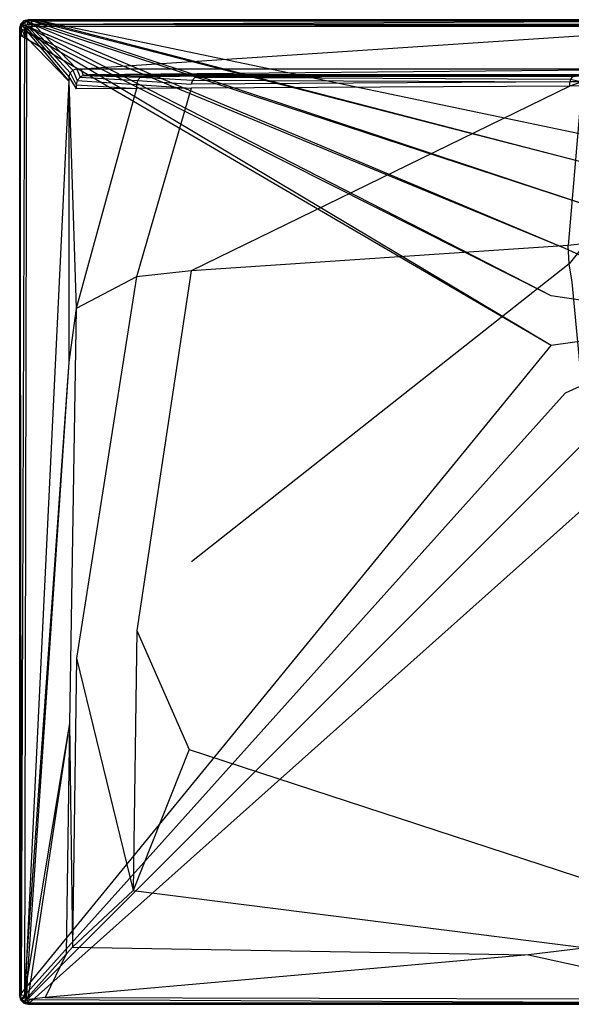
# Model space of a CAD drawing. Extents: x 0 to 1, y -0.7 to 0.
# Tile 1 of 7: x 0 to 0.39, y -0.7 to 0. Entities that reach past the tile are written whole.
import ezdxf

# ---------------------------------------------------------------- set-up
doc = ezdxf.new("R2010")
doc.units = 0
doc.layers.add('L1_WANNE_N_UDA1070ARA248V___0__', color=7, linetype='CONTINUOUS')

msp = doc.modelspace()

# ---------------------------------------------------------------- linework, layer by layer
at = {"layer": 'L1_WANNE_N_UDA1070ARA248V___0__', "color": 8}
for points, invisible_edges in [([(0.003005, -0.000807, 0.043344), (0.006011, 0, 0.002101), (0.003005, -0.000807, 0.002101), (0.003005, -0.000807, 0.043344)], 13), ([(0.006011, 0, 0.002101), (0.003005, -0.000807, 0.043344), (0.006011, 0, 0.043344), (0.006011, 0, 0.002101)], 14), ([(0.006011, 0), (0.003552, -0.001045), (0.003005, -0.000807), (0.006011, 0)], 13), ([(0.003005, -0.000807, 0.044495), (0.006011, 0, 0.043344), (0.003005, -0.000807, 0.043344), (0.003005, -0.000807, 0.044495)], 13), ([(0.006011, 0, 0.043344), (0.003005, -0.000807, 0.044495), (0.006011, 0, 0.044495), (0.006011, 0, 0.043344)], 14), ([(0.003562, -0.001774, 0.046974), (0.006011, 0, 0.044495), (0.003005, -0.000807, 0.044495), (0.003562, -0.001774, 0.046974)], 14), ([(0.003005, -0.000807, 0.002101), (0.006011, 0), (0.003005, -0.000807), (0.003005, -0.000807, 0.002101)], 13), ([(0.006011, 0), (0.003005, -0.000807, 0.002101), (0.006011, 0, 0.002101), (0.006011, 0)], 14), ([(0.003552, -0.001045), (0.006011, 0), (0.006599, -0.000197), (0.003552, -0.001045)], 14), ([(0.003562, -0.001774, 0.046974), (0.006147, -0.001042, 0.046974), (0.006011, 0, 0.044495), (0.003562, -0.001774, 0.046974)], 14), ([(0.006011, 0, 0.002101), (0.009764, 0), (0.006011, 0), (0.006011, 0, 0.002101)], 13), ([(0.009764, 0), (0.006011, 0, 0.002101), (0.009741, 0, 0.002101), (0.009764, 0)], 14), ([(0.009764, 0), (0.006599, -0.000197), (0.006011, 0), (0.009764, 0)], 13), ([(0.006011, 0, 0.002101), (0.009449, 0, 0.043338), (0.009741, 0, 0.002101), (0.006011, 0, 0.002101)], 13), ([(0.009449, 0, 0.043338), (0.006011, 0, 0.002101), (0.006011, 0, 0.043344), (0.009449, 0, 0.043338)], 14), ([(0.006011, 0, 0.043344), (0.009413, 0, 0.044495), (0.009449, 0, 0.043338), (0.006011, 0, 0.043344)], 13), ([(0.009413, 0, 0.044495), (0.006011, 0, 0.043344), (0.006011, 0, 0.044495), (0.009413, 0, 0.044495)], 14), ([(0.006147, -0.001042, 0.046974), (0.009413, 0, 0.044495), (0.006011, 0, 0.044495), (0.006147, -0.001042, 0.046974)], 13), ([(0.009413, 0, 0.044495), (0.006147, -0.001042, 0.046974), (0.009549, -0.001042, 0.046974), (0.009413, 0, 0.044495)], 14), ([(0.006599, -0.000197), (0.009764, 0), (0.010404, -0.000171), (0.006599, -0.000197)], 14), ([(0.009549, -0.001042, 0.046974), (0.5, 0, 0.044495), (0.009413, 0, 0.044495), (0.009549, -0.001042, 0.046974)], 13), ([(0.5, 0, 0.044495), (0.009449, 0, 0.043338), (0.009413, 0, 0.044495), (0.5, 0, 0.044495)], 14), ([(0.5, 0, 0.042676), (0.009741, 0, 0.002101), (0.009449, 0, 0.043338), (0.5, 0, 0.042676)], 14), ([(0.009449, 0, 0.043338), (0.5, 0, 0.044495), (0.5, 0, 0.042676), (0.009449, 0, 0.043338)], 13), ([(0.5, 0, 0.044495), (0.009549, -0.001042, 0.046974), (0.5, -0.001029, 0.046974), (0.5, 0, 0.044495)], 14), ([(0.009741, 0, 0.002101), (0.5, 0), (0.009764, 0), (0.009741, 0, 0.002101)], 13), ([(0.5, 0), (0.009741, 0, 0.002101), (0.5, 0, 0.002053), (0.5, 0)], 14), ([(0.009741, 0, 0.002101), (0.5, 0, 0.042676), (0.5, 0, 0.002053), (0.009741, 0, 0.002101)], 13), ([(0.5, 0), (0.010404, -0.000171), (0.009764, 0), (0.5, 0)], 13), ([(0.010404, -0.000171), (0.5, 0), (0.5, -0.000162), (0.010404, -0.000171)], 14), ([(0, -0.006025, 0.043344), (0.000805, -0.003013, 0.002101), (0, -0.006025, 0.002101), (0, -0.006025, 0.043344)], 13), ([(0.000805, -0.003013, 0.002101), (0, -0.006025, 0.043344), (0.000805, -0.003013, 0.043344), (0.000805, -0.003013, 0.002101)], 14), ([(0.000805, -0.003013), (0.0005, -0.006367), (0, -0.006025), (0.000805, -0.003013)], 13), ([(0.000805, -0.003013, 0.044495), (0, -0.006025, 0.043344), (0, -0.006025, 0.044495), (0.000805, -0.003013, 0.044495)], 13), ([(0, -0.006025, 0.043344), (0.000805, -0.003013, 0.044495), (0.000805, -0.003013, 0.043344), (0, -0.006025, 0.043344)], 14), ([(0.000805, -0.003013, 0.044495), (0, -0.006025, 0.044495), (0.001039, -0.006163, 0.046974), (0.000805, -0.003013, 0.044495)], 14), ([(0, -0.006025, 0.002101), (0.000805, -0.003013), (0, -0.006025), (0, -0.006025, 0.002101)], 13), ([(0.000805, -0.003013), (0, -0.006025, 0.002101), (0.000805, -0.003013, 0.002101), (0.000805, -0.003013)], 14), ([(0, -0.010827, 0.002101), (0, -0.006025), (0, -0.010827), (0, -0.010827, 0.002101)], 13), ([(0, -0.006025), (0, -0.010827, 0.002101), (0, -0.006025, 0.002101), (0, -0.006025)], 14), ([(0, -0.006025), (0.0005, -0.011224), (0, -0.010827), (0, -0.006025)], 13), ([(0.0005, -0.011224), (0, -0.006025), (0.0005, -0.006367), (0.0005, -0.011224)], 14), ([(0, -0.006025, 0.043344), (0, -0.010827, 0.002101), (0, -0.010827, 0.043344), (0, -0.006025, 0.043344)], 13), ([(0, -0.010827, 0.002101), (0, -0.006025, 0.043344), (0, -0.006025, 0.002101), (0, -0.010827, 0.002101)], 14), ([(0, -0.010827, 0.044495), (0.001039, -0.006163, 0.046974), (0, -0.006025, 0.044495), (0, -0.010827, 0.044495)], 14), ([(0, -0.010827, 0.044495), (0, -0.006025, 0.043344), (0, -0.010827, 0.043344), (0, -0.010827, 0.044495)], 13), ([(0, -0.006025, 0.043344), (0, -0.010827, 0.044495), (0, -0.006025, 0.044495), (0, -0.006025, 0.043344)], 14), ([(0.001039, -0.006163, 0.046974), (0, -0.010827, 0.044495), (0.001039, -0.010963, 0.046974), (0.001039, -0.006163, 0.046974)], 13), ([(0.0005, -0.006367), (0.000805, -0.003013), (0.001322, -0.003299), (0.0005, -0.006367)], 14), ([(0.001322, -0.003299), (0.377767, -0.196407), (0.0005, -0.006367), (0.001322, -0.003299)], 13), ([(0.0005, -0.006367), (0.377767, -0.231643), (0.0005, -0.011224), (0.0005, -0.006367)], 13), ([(0.377767, -0.231643), (0.0005, -0.006367), (0.377767, -0.196407), (0.377767, -0.231643)], 14), ([(0.003005, -0.000807, 0.043344), (0.000805, -0.003013, 0.002101), (0.000805, -0.003013, 0.043344), (0.003005, -0.000807, 0.043344)], 13), ([(0.000805, -0.003013, 0.002101), (0.003005, -0.000807, 0.043344), (0.003005, -0.000807, 0.002101), (0.000805, -0.003013, 0.002101)], 14), ([(0.003005, -0.000807), (0.001322, -0.003299), (0.000805, -0.003013), (0.003005, -0.000807)], 13), ([(0.000805, -0.003013, 0.044495), (0.003005, -0.000807, 0.043344), (0.000805, -0.003013, 0.043344), (0.000805, -0.003013, 0.044495)], 13), ([(0.003005, -0.000807, 0.043344), (0.000805, -0.003013, 0.044495), (0.003005, -0.000807, 0.044495), (0.003005, -0.000807, 0.043344)], 14), ([(0.000805, -0.003013, 0.044495), (0.003562, -0.001774, 0.046974), (0.003005, -0.000807, 0.044495), (0.000805, -0.003013, 0.044495)], 14), ([(0.000805, -0.003013, 0.002101), (0.003005, -0.000807), (0.000805, -0.003013), (0.000805, -0.003013, 0.002101)], 13), ([(0.003005, -0.000807), (0.000805, -0.003013, 0.002101), (0.003005, -0.000807, 0.002101), (0.003005, -0.000807)], 14), ([(0.003562, -0.001774, 0.046974), (0.000805, -0.003013, 0.044495), (0.00177, -0.003571, 0.046974), (0.003562, -0.001774, 0.046974)], 13), ([(0.000805, -0.003013, 0.044495), (0.001039, -0.006163, 0.046974), (0.00177, -0.003571, 0.046974), (0.000805, -0.003013, 0.044495)], 14), ([(0.003506, -0.006488, 0.048), (0.00177, -0.003571, 0.046974), (0.001039, -0.006163, 0.046974), (0.003506, -0.006488, 0.048)], 13), ([(0.003506, -0.011284, 0.048), (0.001039, -0.006163, 0.046974), (0.001039, -0.010963, 0.046974), (0.003506, -0.011284, 0.048)], 13), ([(0.001039, -0.006163, 0.046974), (0.003506, -0.011284, 0.048), (0.003506, -0.006488, 0.048), (0.001039, -0.006163, 0.046974)], 14), ([(0.001322, -0.003299), (0.003005, -0.000807), (0.003552, -0.001045), (0.001322, -0.003299)], 14), ([(0.003552, -0.001045), (0.38767, -0.162599), (0.001322, -0.003299), (0.003552, -0.001045)], 13), ([(0.377767, -0.196407), (0.001322, -0.003299), (0.38767, -0.162599), (0.377767, -0.196407)], 14), ([(0.003949, -0.004832, 0.048), (0.003562, -0.001774, 0.046974), (0.00177, -0.003571, 0.046974), (0.003949, -0.004832, 0.048)], 13), ([(0.00177, -0.003571, 0.046974), (0.003506, -0.006488, 0.048), (0.003949, -0.004832, 0.048), (0.00177, -0.003571, 0.046974)], 14), ([(0.004928, -0.008032, 0.048), (0.003949, -0.004832, 0.048), (0.003506, -0.006488, 0.048), (0.004928, -0.008032, 0.048)], 13), ([(0.004928, -0.012668, 0.048), (0.003506, -0.006488, 0.048), (0.003506, -0.011284, 0.048), (0.004928, -0.012668, 0.048)], 13), ([(0.003506, -0.006488, 0.048), (0.004928, -0.012668, 0.048), (0.004928, -0.008032, 0.048), (0.003506, -0.006488, 0.048)], 14), ([(0.006599, -0.000197), (0.406672, -0.132957), (0.003552, -0.001045), (0.006599, -0.000197)], 13), ([(0.38767, -0.162599), (0.003552, -0.001045), (0.406672, -0.132957), (0.38767, -0.162599)], 14), ([(0.00482, -0.003959, 0.048), (0.006147, -0.001042, 0.046974), (0.003562, -0.001774, 0.046974), (0.00482, -0.003959, 0.048)], 13), ([(0.003562, -0.001774, 0.046974), (0.003949, -0.004832, 0.048), (0.00482, -0.003959, 0.048), (0.003562, -0.001774, 0.046974)], 14), ([(0.005385, -0.006323, 0.048), (0.00482, -0.003959, 0.048), (0.003949, -0.004832, 0.048), (0.005385, -0.006323, 0.048)], 13), ([(0.003949, -0.004832, 0.048), (0.004928, -0.008032, 0.048), (0.005385, -0.006323, 0.048), (0.003949, -0.004832, 0.048)], 14), ([(0.006147, -0.001042, 0.046974), (0.00482, -0.003959, 0.048), (0.006472, -0.003515, 0.048), (0.006147, -0.001042, 0.046974)], 14), ([(0.006308, -0.005398, 0.048), (0.006472, -0.003515, 0.048), (0.00482, -0.003959, 0.048), (0.006308, -0.005398, 0.048)], 13), ([(0.00482, -0.003959, 0.048), (0.005385, -0.006323, 0.048), (0.006308, -0.005398, 0.048), (0.00482, -0.003959, 0.048)], 14), ([(0.034993, -0.040681, 0.048), (0.005385, -0.006323, 0.048), (0.004928, -0.008032, 0.048), (0.034993, -0.040681, 0.048)], 13), ([(0.035748, -0.037856, 0.048), (0.006308, -0.005398, 0.048), (0.005385, -0.006323, 0.048), (0.035748, -0.037856, 0.048)], 13), ([(0.005385, -0.006323, 0.048), (0.034993, -0.040681, 0.048), (0.035748, -0.037856, 0.048), (0.005385, -0.006323, 0.048)], 14), ([(0.006472, -0.003515, 0.048), (0.009549, -0.001042, 0.046974), (0.006147, -0.001042, 0.046974), (0.006472, -0.003515, 0.048)], 13), ([(0.006472, -0.003515, 0.048), (0.006308, -0.005398, 0.048), (0.008012, -0.00494, 0.048), (0.006472, -0.003515, 0.048)], 14), ([(0.037763, -0.035836, 0.048), (0.008012, -0.00494, 0.048), (0.006308, -0.005398, 0.048), (0.037763, -0.035836, 0.048)], 13), ([(0.006308, -0.005398, 0.048), (0.035748, -0.037856, 0.048), (0.037763, -0.035836, 0.048), (0.006308, -0.005398, 0.048)], 14), ([(0.009549, -0.001042, 0.046974), (0.006472, -0.003515, 0.048), (0.009871, -0.003515, 0.048), (0.009549, -0.001042, 0.046974)], 14), ([(0.008012, -0.00494, 0.048), (0.009871, -0.003515, 0.048), (0.006472, -0.003515, 0.048), (0.008012, -0.00494, 0.048)], 13), ([(0.010404, -0.000171), (0.433236, -0.109883), (0.006599, -0.000197), (0.010404, -0.000171)], 13), ([(0.406672, -0.132957), (0.006599, -0.000197), (0.433236, -0.109883), (0.406672, -0.132957)], 14), ([(0.009871, -0.003515, 0.048), (0.008012, -0.00494, 0.048), (0.011398, -0.00494, 0.048), (0.009871, -0.003515, 0.048)], 14), ([(0.040581, -0.035079, 0.048), (0.011398, -0.00494, 0.048), (0.008012, -0.00494, 0.048), (0.040581, -0.035079, 0.048)], 13), ([(0.008012, -0.00494, 0.048), (0.037763, -0.035836, 0.048), (0.040581, -0.035079, 0.048), (0.008012, -0.00494, 0.048)], 14), ([(0.009871, -0.003515, 0.048), (0.5, -0.001029, 0.046974), (0.009549, -0.001042, 0.046974), (0.009871, -0.003515, 0.048)], 13), ([(0.5, -0.001029, 0.046974), (0.009871, -0.003515, 0.048), (0.5, -0.003515, 0.048), (0.5, -0.001029, 0.046974)], 14), ([(0.011398, -0.00494, 0.048), (0.5, -0.003515, 0.048), (0.009871, -0.003515, 0.048), (0.011398, -0.00494, 0.048)], 13), ([(0.5, -0.000162), (0.465209, -0.095245), (0.010404, -0.000171), (0.5, -0.000162)], 13), ([(0.433236, -0.109883), (0.010404, -0.000171), (0.465209, -0.095245), (0.433236, -0.109883)], 14), ([(0.5, -0.003515, 0.048), (0.011398, -0.00494, 0.048), (0.5, -0.00494, 0.048), (0.5, -0.003515, 0.048)], 14), ([(0.043685, -0.035079, 0.048), (0.5, -0.00494, 0.048), (0.011398, -0.00494, 0.048), (0.043685, -0.035079, 0.048)], 13), ([(0.011398, -0.00494, 0.048), (0.040581, -0.035079, 0.048), (0.043685, -0.035079, 0.048), (0.011398, -0.00494, 0.048)], 14), ([(0.5, -0.00494, 0.048), (0.043685, -0.035079, 0.048), (0.5, -0.035079, 0.048), (0.5, -0.00494, 0.048)], 14), ([(0, -0.010827, 0.002101), (0, -0.693975), (0, -0.693975, 0.002101), (0, -0.010827, 0.002101)], 13), ([(0, -0.693975), (0, -0.010827, 0.002101), (0, -0.010827), (0, -0.693975)], 14), ([(0.0005, -0.011224), (0, -0.693975), (0, -0.010827), (0.0005, -0.011224)], 13), ([(0, -0.010827, 0.043344), (0, -0.693975, 0.002101), (0, -0.693975, 0.043344), (0, -0.010827, 0.043344)], 13), ([(0, -0.693975, 0.002101), (0, -0.010827, 0.043344), (0, -0.010827, 0.002101), (0, -0.693975, 0.002101)], 14), ([(0.001039, -0.693837, 0.046974), (0, -0.010827, 0.044495), (0, -0.693975, 0.044495), (0.001039, -0.693837, 0.046974)], 13), ([(0, -0.010827, 0.044495), (0.001039, -0.693837, 0.046974), (0.001039, -0.010963, 0.046974), (0, -0.010827, 0.044495)], 14), ([(0, -0.693975, 0.044495), (0, -0.010827, 0.043344), (0, -0.693975, 0.043344), (0, -0.693975, 0.044495)], 13), ([(0, -0.010827, 0.043344), (0, -0.693975, 0.044495), (0, -0.010827, 0.044495), (0, -0.010827, 0.043344)], 14), ([(0, -0.693975), (0.0005, -0.011224), (0.000518, -0.693019), (0, -0.693975)], 14), ([(0.377767, -0.231643), (0.000518, -0.693019), (0.0005, -0.011224), (0.377767, -0.231643)], 13), ([(0.001039, -0.693837, 0.046974), (0.003506, -0.011284, 0.048), (0.001039, -0.010963, 0.046974), (0.001039, -0.693837, 0.046974)], 13), ([(0.003506, -0.011284, 0.048), (0.001039, -0.693837, 0.046974), (0.003506, -0.693512, 0.048), (0.003506, -0.011284, 0.048)], 14), ([(0.003506, -0.693512, 0.048), (0.004928, -0.012668, 0.048), (0.003506, -0.011284, 0.048), (0.003506, -0.693512, 0.048)], 13), ([(0.004928, -0.012668, 0.048), (0.003506, -0.693512, 0.048), (0.004928, -0.668734, 0.048), (0.004928, -0.012668, 0.048)], 14), ([(0.034993, -0.043799, 0.048), (0.004928, -0.008032, 0.048), (0.004928, -0.012668, 0.048), (0.034993, -0.043799, 0.048)], 13), ([(0.004928, -0.008032, 0.048), (0.034993, -0.043799, 0.048), (0.034993, -0.040681, 0.048), (0.004928, -0.008032, 0.048)], 14), ([(0.004928, -0.668734, 0.048), (0.034993, -0.043799, 0.048), (0.004928, -0.012668, 0.048), (0.004928, -0.668734, 0.048)], 13), ([(0.040071, -0.046195, 0.048), (0.035748, -0.037856, 0.048), (0.034993, -0.040681, 0.048), (0.040071, -0.046195, 0.048)], 13), ([(0.040071, -0.049056, 0.048), (0.034993, -0.040681, 0.048), (0.034993, -0.043799, 0.048), (0.040071, -0.049056, 0.048)], 13), ([(0.034993, -0.040681, 0.048), (0.040071, -0.049056, 0.048), (0.040071, -0.046195, 0.048), (0.034993, -0.040681, 0.048)], 14), ([(0.040876, -0.043182, 0.048), (0.037763, -0.035836, 0.048), (0.035748, -0.037856, 0.048), (0.040876, -0.043182, 0.048)], 13), ([(0.035748, -0.037856, 0.048), (0.040071, -0.046195, 0.048), (0.040876, -0.043182, 0.048), (0.035748, -0.037856, 0.048)], 14), ([(0.043076, -0.040977, 0.048), (0.040581, -0.035079, 0.048), (0.037763, -0.035836, 0.048), (0.043076, -0.040977, 0.048)], 13), ([(0.037763, -0.035836, 0.048), (0.040876, -0.043182, 0.048), (0.043076, -0.040977, 0.048), (0.037763, -0.035836, 0.048)], 14), ([(0.040581, -0.035079, 0.048), (0.043076, -0.040977, 0.048), (0.045166, -0.039601, 0.048), (0.040581, -0.035079, 0.048)], 14), ([(0.045166, -0.039601, 0.048), (0.043685, -0.035079, 0.048), (0.040581, -0.035079, 0.048), (0.045166, -0.039601, 0.048)], 13), ([(0.083674, -0.043115, 0.047863), (0.043076, -0.040977, 0.048), (0.040876, -0.043182, 0.048), (0.083674, -0.043115, 0.047863)], 13), ([(0.085825, -0.040959, 0.047862), (0.045166, -0.039601, 0.048), (0.043076, -0.040977, 0.048), (0.085825, -0.040959, 0.047862)], 13), ([(0.043076, -0.040977, 0.048), (0.083674, -0.043115, 0.047863), (0.085825, -0.040959, 0.047862), (0.043076, -0.040977, 0.048)], 14), ([(0.049139, -0.039094, 0.048), (0.5, -0.035079, 0.048), (0.043685, -0.035079, 0.048), (0.049139, -0.039094, 0.048)], 13), ([(0.043685, -0.035079, 0.048), (0.045166, -0.039601, 0.048), (0.049139, -0.039094, 0.048), (0.043685, -0.035079, 0.048)], 14), ([(0.088763, -0.04017, 0.047861), (0.049139, -0.039094, 0.048), (0.045166, -0.039601, 0.048), (0.088763, -0.04017, 0.047861)], 13), ([(0.045166, -0.039601, 0.048), (0.085825, -0.040959, 0.047862), (0.088763, -0.04017, 0.047861), (0.045166, -0.039601, 0.048)], 14), ([(0.5, -0.035079, 0.048), (0.049139, -0.039094, 0.048), (0.5, -0.039198, 0.048), (0.5, -0.035079, 0.048)], 14), ([(0.5, -0.039198, 0.048), (0.049139, -0.039094, 0.048), (0.5, -0.04017, 0.047301), (0.5, -0.039198, 0.048)], 14), ([(0.5, -0.04017, 0.047301), (0.049139, -0.039094, 0.048), (0.091671, -0.039801, 0.047861), (0.5, -0.04017, 0.047301)], 14), ([(0.049139, -0.039094, 0.048), (0.088763, -0.04017, 0.047861), (0.091671, -0.039801, 0.047861), (0.049139, -0.039094, 0.048)], 14), ([(0.122711, -0.042949, 0.046047), (0.085825, -0.040959, 0.047862), (0.083674, -0.043115, 0.047863), (0.122711, -0.042949, 0.046047)], 13), ([(0.127514, -0.04017, 0.046111), (0.088763, -0.04017, 0.047861), (0.085825, -0.040959, 0.047862), (0.127514, -0.04017, 0.046111)], 14), ([(0.127514, -0.04017, 0.046111), (0.085825, -0.040959, 0.047862), (0.124741, -0.040914, 0.046042), (0.127514, -0.04017, 0.046111)], 14), ([(0.085825, -0.040959, 0.047862), (0.122711, -0.042949, 0.046047), (0.124741, -0.040914, 0.046042), (0.085825, -0.040959, 0.047862)], 14), ([(0.130053, -0.039867, 0.046228), (0.091671, -0.039801, 0.047861), (0.088763, -0.04017, 0.047861), (0.130053, -0.039867, 0.046228)], 14), ([(0.130053, -0.039867, 0.046228), (0.088763, -0.04017, 0.047861), (0.127514, -0.04017, 0.046111), (0.130053, -0.039867, 0.046228)], 14), ([(0.091671, -0.039801, 0.047861), (0.5, -0.04017, 0.04584), (0.5, -0.04017, 0.047301), (0.091671, -0.039801, 0.047861)], 14), ([(0.091671, -0.039801, 0.047861), (0.130053, -0.039867, 0.046228), (0.5, -0.04017, 0.04584), (0.091671, -0.039801, 0.047861)], 14), ([(0.391437, -0.04223, 0.038161), (0.124741, -0.040914, 0.046042), (0.122711, -0.042949, 0.046047), (0.391437, -0.04223, 0.038161)], 13), ([(0.394997, -0.04017, 0.038516), (0.127514, -0.04017, 0.046111), (0.124741, -0.040914, 0.046042), (0.394997, -0.04017, 0.038516)], 14), ([(0.394997, -0.04017, 0.038516), (0.124741, -0.040914, 0.046042), (0.392942, -0.040722, 0.038143), (0.394997, -0.04017, 0.038516)], 14), ([(0.124741, -0.040914, 0.046042), (0.391437, -0.04223, 0.038161), (0.392942, -0.040722, 0.038143), (0.124741, -0.040914, 0.046042)], 14), ([(0.395936, -0.040155, 0.039699), (0.130053, -0.039867, 0.046228), (0.127514, -0.04017, 0.046111), (0.395936, -0.040155, 0.039699)], 14), ([(0.127514, -0.04017, 0.046111), (0.394997, -0.04017, 0.038516), (0.395936, -0.040155, 0.039699), (0.127514, -0.04017, 0.046111)], 14), ([(0.130053, -0.039867, 0.046228), (0.5, -0.04017, 0.040248), (0.5, -0.04017, 0.04584), (0.130053, -0.039867, 0.046228)], 14), ([(0.130053, -0.039867, 0.046228), (0.395936, -0.040155, 0.039699), (0.5, -0.04017, 0.040248), (0.130053, -0.039867, 0.046228)], 14), ([(0.399914, -0.042194, 0.037767), (0.392942, -0.040722, 0.038143), (0.391437, -0.04223, 0.038161), (0.399914, -0.042194, 0.037767)], 13), ([(0.034993, -0.043799, 0.048), (0.004928, -0.668734, 0.048), (0.034993, -0.243418, 0.048), (0.034993, -0.043799, 0.048)], 14), ([(0.040071, -0.205287, 0.048), (0.034993, -0.043799, 0.048), (0.034993, -0.243418, 0.048), (0.040071, -0.205287, 0.048)], 13), ([(0.034993, -0.043799, 0.048), (0.040071, -0.205287, 0.048), (0.040071, -0.049056, 0.048), (0.034993, -0.043799, 0.048)], 14), ([(0.082887, -0.04606, 0.047865), (0.040876, -0.043182, 0.048), (0.040071, -0.046195, 0.048), (0.082887, -0.04606, 0.047865)], 13), ([(0.040071, -0.046195, 0.048), (0.082887, -0.048925, 0.047867), (0.082887, -0.04606, 0.047865), (0.040071, -0.046195, 0.048)], 14), ([(0.082887, -0.048925, 0.047867), (0.040071, -0.046195, 0.048), (0.040071, -0.049056, 0.048), (0.082887, -0.048925, 0.047867)], 13), ([(0.082887, -0.048925, 0.047867), (0.040071, -0.049056, 0.048), (0.040071, -0.205287, 0.048), (0.082887, -0.048925, 0.047867)], 14), ([(0.082887, -0.048925, 0.047867), (0.040071, -0.205287, 0.048), (0.082887, -0.182772, 0.047968), (0.082887, -0.048925, 0.047867)], 14), ([(0.040876, -0.043182, 0.048), (0.082887, -0.04606, 0.047865), (0.083674, -0.043115, 0.047863), (0.040876, -0.043182, 0.048)], 14), ([(0.121968, -0.045729, 0.046051), (0.083674, -0.043115, 0.047863), (0.082887, -0.04606, 0.047865), (0.121968, -0.045729, 0.046051)], 13), ([(0.082887, -0.04606, 0.047865), (0.121968, -0.048603, 0.04606), (0.121968, -0.045729, 0.046051), (0.082887, -0.04606, 0.047865)], 14), ([(0.121968, -0.048603, 0.04606), (0.082887, -0.04606, 0.047865), (0.082887, -0.048925, 0.047867), (0.121968, -0.048603, 0.04606)], 13), ([(0.121968, -0.048603, 0.04606), (0.082887, -0.048925, 0.047867), (0.082887, -0.182772, 0.047968), (0.121968, -0.048603, 0.04606)], 14), ([(0.121968, -0.048603, 0.04606), (0.082887, -0.182772, 0.047968), (0.121775, -0.178586, 0.046398), (0.121968, -0.048603, 0.04606)], 14), ([(0.083674, -0.043115, 0.047863), (0.121968, -0.045729, 0.046051), (0.122711, -0.042949, 0.046047), (0.083674, -0.043115, 0.047863)], 14), ([(0.390887, -0.047203, 0.038214), (0.121968, -0.048603, 0.04606), (0.121775, -0.178586, 0.046398), (0.390887, -0.047203, 0.038214)], 14), ([(0.390887, -0.047203, 0.038214), (0.121775, -0.178586, 0.046398), (0.389856, -0.160417, 0.039585), (0.390887, -0.047203, 0.038214)], 14), ([(0.390887, -0.04429, 0.038178), (0.122711, -0.042949, 0.046047), (0.121968, -0.045729, 0.046051), (0.390887, -0.04429, 0.038178)], 13), ([(0.390887, -0.04429, 0.038178), (0.121968, -0.045729, 0.046051), (0.121968, -0.048603, 0.04606), (0.390887, -0.04429, 0.038178)], 14), ([(0.390887, -0.047203, 0.038214), (0.390887, -0.04429, 0.038178), (0.121968, -0.048603, 0.04606), (0.390887, -0.047203, 0.038214)], 14), ([(0.122711, -0.042949, 0.046047), (0.390887, -0.04429, 0.038178), (0.391437, -0.04223, 0.038161), (0.122711, -0.042949, 0.046047)], 14), ([(0.399373, -0.047133, 0.037822), (0.390887, -0.047203, 0.038214), (0.389856, -0.160417, 0.039585), (0.399373, -0.047133, 0.037822)], 14), ([(0.399373, -0.047133, 0.037822), (0.389856, -0.160417, 0.039585), (0.398301, -0.159508, 0.039244), (0.399373, -0.047133, 0.037822)], 14), ([(0.399373, -0.044218, 0.037784), (0.391437, -0.04223, 0.038161), (0.390887, -0.04429, 0.038178), (0.399373, -0.044218, 0.037784)], 13), ([(0.390887, -0.047203, 0.038214), (0.399373, -0.044218, 0.037784), (0.390887, -0.04429, 0.038178), (0.390887, -0.047203, 0.038214)], 13), ([(0.399373, -0.044218, 0.037784), (0.390887, -0.047203, 0.038214), (0.399373, -0.047133, 0.037822), (0.399373, -0.044218, 0.037784)], 14), ([(0.391437, -0.04223, 0.038161), (0.399373, -0.044218, 0.037784), (0.399914, -0.042194, 0.037767), (0.391437, -0.04223, 0.038161)], 14), ([(0.5, -0.214025), (0.38767, -0.162599), (0.406672, -0.132957), (0.5, -0.214025)], 14), ([(0.389856, -0.160417, 0.039585), (0.121775, -0.178586, 0.046398), (0.1222, -0.385509, 0.046402), (0.389856, -0.160417, 0.039585)], 14), ([(0.390505, -0.173519, 0.0396), (0.389856, -0.160417, 0.039585), (0.1222, -0.385509, 0.046402), (0.390505, -0.173519, 0.0396)], 14), ([(0.398301, -0.159508, 0.039244), (0.389856, -0.160417, 0.039585), (0.390505, -0.173519, 0.0396), (0.398301, -0.159508, 0.039244)], 14), ([(0.398961, -0.162913, 0.03926), (0.398301, -0.159508, 0.039244), (0.390505, -0.173519, 0.0396), (0.398961, -0.162913, 0.03926)], 14), ([(0.5, -0.214025), (0.377767, -0.196407), (0.38767, -0.162599), (0.5, -0.214025)], 14), ([(0.398961, -0.162913, 0.03926), (0.390505, -0.173519, 0.0396), (0.392543, -0.18665, 0.039618), (0.398961, -0.162913, 0.03926)], 14), ([(0.390505, -0.173519, 0.0396), (0.1222, -0.385509, 0.046402), (0.120433, -0.518821, 0.046406), (0.390505, -0.173519, 0.0396)], 14), ([(0.392543, -0.18665, 0.039618), (0.390505, -0.173519, 0.0396), (0.120433, -0.518821, 0.046406), (0.392543, -0.18665, 0.039618)], 14), ([(0.08326, -0.434351, 0.047969), (0.121775, -0.178586, 0.046398), (0.082887, -0.182772, 0.047968), (0.08326, -0.434351, 0.047969)], 13), ([(0.121775, -0.178586, 0.046398), (0.08326, -0.434351, 0.047969), (0.1222, -0.385509, 0.046402), (0.121775, -0.178586, 0.046398)], 14), ([(0.040432, -0.45394, 0.048), (0.082887, -0.182772, 0.047968), (0.040071, -0.205287, 0.048), (0.040432, -0.45394, 0.048)], 13), ([(0.082887, -0.182772, 0.047968), (0.040432, -0.45394, 0.048), (0.08326, -0.434351, 0.047969), (0.082887, -0.182772, 0.047968)], 14), ([(0.424027, -0.5193, 0.046421), (0.392543, -0.18665, 0.039618), (0.120433, -0.518821, 0.046406), (0.424027, -0.5193, 0.046421)], 14), ([(0.5, -0.214025), (0.377767, -0.231643), (0.377767, -0.196407), (0.5, -0.214025)], 14), ([(0.035366, -0.500188, 0.048), (0.040071, -0.205287, 0.048), (0.034993, -0.243418, 0.048), (0.035366, -0.500188, 0.048)], 13), ([(0.040071, -0.205287, 0.048), (0.035366, -0.500188, 0.048), (0.040432, -0.45394, 0.048), (0.040071, -0.205287, 0.048)], 14), ([(0.5, -0.214025), (0.38767, -0.265451), (0.377767, -0.231643), (0.5, -0.214025)], 14), ([(0.5, -0.214025), (0.406672, -0.295093), (0.38767, -0.265451), (0.5, -0.214025)], 14), ([(0.000518, -0.693019), (0.377767, -0.231643), (0.38767, -0.265451), (0.000518, -0.693019)], 14), ([(0.005367, -0.68177, 0.048), (0.034993, -0.243418, 0.048), (0.004928, -0.668734, 0.048), (0.005367, -0.68177, 0.048)], 13), ([(0.034993, -0.243418, 0.048), (0.005367, -0.68177, 0.048), (0.035366, -0.500188, 0.048), (0.034993, -0.243418, 0.048)], 14), ([(0.38767, -0.265451), (0.001356, -0.69608), (0.000518, -0.693019), (0.38767, -0.265451)], 13), ([(0.001356, -0.69608), (0.38767, -0.265451), (0.406672, -0.295093), (0.001356, -0.69608)], 14), ([(0.406672, -0.295093), (0.0036, -0.698323), (0.001356, -0.69608), (0.406672, -0.295093)], 13), ([(0.0036, -0.698323), (0.406672, -0.295093), (0.433236, -0.318168), (0.0036, -0.698323)], 14), ([(0.433236, -0.318168), (0.006657, -0.699155), (0.0036, -0.698323), (0.433236, -0.318168)], 13), ([(0.006657, -0.699155), (0.433236, -0.318168), (0.465209, -0.332805), (0.006657, -0.699155)], 14), ([(0.465209, -0.332805), (0.5, -0.699164), (0.006657, -0.699155), (0.465209, -0.332805)], 13), ([(0.08326, -0.434351, 0.047969), (0.120433, -0.518821, 0.046406), (0.1222, -0.385509, 0.046402), (0.08326, -0.434351, 0.047969)], 14), ([(0.040432, -0.45394, 0.048), (0.080616, -0.619173, 0.04797), (0.08326, -0.434351, 0.047969), (0.040432, -0.45394, 0.048)], 14), ([(0.120433, -0.518821, 0.046406), (0.08326, -0.434351, 0.047969), (0.080616, -0.619173, 0.04797), (0.120433, -0.518821, 0.046406)], 13), ([(0.035366, -0.500188, 0.048), (0.037493, -0.659366, 0.048), (0.040432, -0.45394, 0.048), (0.035366, -0.500188, 0.048)], 14), ([(0.080616, -0.619173, 0.04797), (0.040432, -0.45394, 0.048), (0.037493, -0.659366, 0.048), (0.080616, -0.619173, 0.04797)], 13), ([(0.006091, -0.694616, 0.048), (0.035366, -0.500188, 0.048), (0.005367, -0.68177, 0.048), (0.006091, -0.694616, 0.048)], 13), ([(0.035366, -0.500188, 0.048), (0.006091, -0.694616, 0.048), (0.032956, -0.664459, 0.048), (0.035366, -0.500188, 0.048)], 14), ([(0.037493, -0.659366, 0.048), (0.035366, -0.500188, 0.048), (0.032956, -0.664459, 0.048), (0.037493, -0.659366, 0.048)], 13), ([(0.428317, -0.619642, 0.047971), (0.120433, -0.518821, 0.046406), (0.080616, -0.619173, 0.04797), (0.428317, -0.619642, 0.047971)], 13), ([(0.120433, -0.518821, 0.046406), (0.428317, -0.619642, 0.047971), (0.424027, -0.5193, 0.046421), (0.120433, -0.518821, 0.046406)], 14), ([(0.4029, -0.65983, 0.048), (0.080616, -0.619173, 0.04797), (0.037493, -0.659366, 0.048), (0.4029, -0.65983, 0.048)], 13), ([(0.080616, -0.619173, 0.04797), (0.4029, -0.65983, 0.048), (0.428317, -0.619642, 0.047971), (0.080616, -0.619173, 0.04797)], 14), ([(0.018025, -0.69506, 0.048), (0.032956, -0.664459, 0.048), (0.006091, -0.694616, 0.048), (0.018025, -0.69506, 0.048)], 13), ([(0.032956, -0.664459, 0.048), (0.018025, -0.69506, 0.048), (0.361634, -0.664921, 0.048), (0.032956, -0.664459, 0.048)], 14), ([(0.5, -0.69506, 0.048), (0.361634, -0.664921, 0.048), (0.018025, -0.69506, 0.048), (0.5, -0.69506, 0.048)], 13), ([(0.361634, -0.664921, 0.048), (0.037493, -0.659366, 0.048), (0.032956, -0.664459, 0.048), (0.361634, -0.664921, 0.048)], 13), ([(0.037493, -0.659366, 0.048), (0.361634, -0.664921, 0.048), (0.4029, -0.65983, 0.048), (0.037493, -0.659366, 0.048)], 14), ([(0.5, -0.664921, 0.048), (0.4029, -0.65983, 0.048), (0.361634, -0.664921, 0.048), (0.5, -0.664921, 0.048)], 13), ([(0.361634, -0.664921, 0.048), (0.5, -0.69506, 0.048), (0.5, -0.664921, 0.048), (0.361634, -0.664921, 0.048)], 14), ([(0.003949, -0.695168, 0.048), (0.004928, -0.668734, 0.048), (0.003506, -0.693512, 0.048), (0.003949, -0.695168, 0.048)], 13), ([(0.004928, -0.668734, 0.048), (0.003949, -0.695168, 0.048), (0.005367, -0.68177, 0.048), (0.004928, -0.668734, 0.048)], 14), ([(0.00482, -0.696041, 0.048), (0.005367, -0.68177, 0.048), (0.003949, -0.695168, 0.048), (0.00482, -0.696041, 0.048)], 13), ([(0.005367, -0.68177, 0.048), (0.00482, -0.696041, 0.048), (0.006091, -0.694616, 0.048), (0.005367, -0.68177, 0.048)], 14), ([(0.000518, -0.693019), (0.000805, -0.696987), (0, -0.693975), (0.000518, -0.693019)], 13), ([(0.001039, -0.693837, 0.046974), (0, -0.693975, 0.044495), (0.00177, -0.696429, 0.046974), (0.001039, -0.693837, 0.046974)], 14), ([(0, -0.693975, 0.002101), (0.000805, -0.696987), (0.000805, -0.696987, 0.002101), (0, -0.693975, 0.002101)], 13), ([(0.000805, -0.696987), (0, -0.693975, 0.002101), (0, -0.693975), (0.000805, -0.696987)], 14), ([(0, -0.693975, 0.043344), (0.000805, -0.696987, 0.002101), (0.000805, -0.696987, 0.043344), (0, -0.693975, 0.043344)], 13), ([(0.000805, -0.696987, 0.002101), (0, -0.693975, 0.043344), (0, -0.693975, 0.002101), (0.000805, -0.696987, 0.002101)], 14), ([(0, -0.693975, 0.044495), (0.000805, -0.696987, 0.044495), (0.00177, -0.696429, 0.046974), (0, -0.693975, 0.044495)], 14), ([(0.000805, -0.696987, 0.044495), (0, -0.693975, 0.043344), (0.000805, -0.696987, 0.043344), (0.000805, -0.696987, 0.044495)], 13), ([(0, -0.693975, 0.043344), (0.000805, -0.696987, 0.044495), (0, -0.693975, 0.044495), (0, -0.693975, 0.043344)], 14), ([(0.000805, -0.696987), (0.000518, -0.693019), (0.001356, -0.69608), (0.000805, -0.696987)], 14), ([(0.001356, -0.69608), (0.003005, -0.699193), (0.000805, -0.696987), (0.001356, -0.69608)], 13), ([(0.000805, -0.696987, 0.044495), (0.003562, -0.698226, 0.046974), (0.00177, -0.696429, 0.046974), (0.000805, -0.696987, 0.044495)], 14), ([(0.000805, -0.696987, 0.002101), (0.003005, -0.699193), (0.003005, -0.699193, 0.002101), (0.000805, -0.696987, 0.002101)], 13), ([(0.003005, -0.699193), (0.000805, -0.696987, 0.002101), (0.000805, -0.696987), (0.003005, -0.699193)], 14), ([(0.000805, -0.696987, 0.043344), (0.003005, -0.699193, 0.002101), (0.003005, -0.699193, 0.043344), (0.000805, -0.696987, 0.043344)], 13), ([(0.003005, -0.699193, 0.002101), (0.000805, -0.696987, 0.043344), (0.000805, -0.696987, 0.002101), (0.003005, -0.699193, 0.002101)], 14), ([(0.003562, -0.698226, 0.046974), (0.000805, -0.696987, 0.044495), (0.003005, -0.699193, 0.044495), (0.003562, -0.698226, 0.046974)], 13), ([(0.003005, -0.699193, 0.044495), (0.000805, -0.696987, 0.043344), (0.003005, -0.699193, 0.043344), (0.003005, -0.699193, 0.044495)], 13), ([(0.000805, -0.696987, 0.043344), (0.003005, -0.699193, 0.044495), (0.000805, -0.696987, 0.044495), (0.000805, -0.696987, 0.043344)], 14), ([(0.00177, -0.696429, 0.046974), (0.003506, -0.693512, 0.048), (0.001039, -0.693837, 0.046974), (0.00177, -0.696429, 0.046974)], 13), ([(0.003005, -0.699193), (0.001356, -0.69608), (0.0036, -0.698323), (0.003005, -0.699193)], 14), ([(0.003506, -0.693512, 0.048), (0.00177, -0.696429, 0.046974), (0.003949, -0.695168, 0.048), (0.003506, -0.693512, 0.048)], 14), ([(0.003562, -0.698226, 0.046974), (0.003949, -0.695168, 0.048), (0.00177, -0.696429, 0.046974), (0.003562, -0.698226, 0.046974)], 13), ([(0.006148, -0.698958, 0.046974), (0.003562, -0.698226, 0.046974), (0.003005, -0.699193, 0.044495), (0.006148, -0.698958, 0.046974)], 14), ([(0.0036, -0.698323), (0.006011, -0.7), (0.003005, -0.699193), (0.0036, -0.698323)], 13), ([(0.006148, -0.698958, 0.046974), (0.003005, -0.699193, 0.044495), (0.006011, -0.7, 0.044495), (0.006148, -0.698958, 0.046974)], 14), ([(0.006011, -0.7, 0.002101), (0.003005, -0.699193), (0.006011, -0.7), (0.006011, -0.7, 0.002101)], 13), ([(0.003005, -0.699193), (0.006011, -0.7, 0.002101), (0.003005, -0.699193, 0.002101), (0.003005, -0.699193)], 14), ([(0.006011, -0.7, 0.002101), (0.003005, -0.699193, 0.043344), (0.003005, -0.699193, 0.002101), (0.006011, -0.7, 0.002101)], 13), ([(0.003005, -0.699193, 0.043344), (0.006011, -0.7, 0.002101), (0.006011, -0.7, 0.043344), (0.003005, -0.699193, 0.043344)], 14), ([(0.006011, -0.7, 0.043344), (0.003005, -0.699193, 0.044495), (0.003005, -0.699193, 0.043344), (0.006011, -0.7, 0.043344)], 13), ([(0.003005, -0.699193, 0.044495), (0.006011, -0.7, 0.043344), (0.006011, -0.7, 0.044495), (0.003005, -0.699193, 0.044495)], 14), ([(0.003949, -0.695168, 0.048), (0.003562, -0.698226, 0.046974), (0.00482, -0.696041, 0.048), (0.003949, -0.695168, 0.048)], 14), ([(0.006148, -0.698958, 0.046974), (0.00482, -0.696041, 0.048), (0.003562, -0.698226, 0.046974), (0.006148, -0.698958, 0.046974)], 13), ([(0.006011, -0.7), (0.0036, -0.698323), (0.006657, -0.699155), (0.006011, -0.7)], 14), ([(0.006472, -0.696485, 0.048), (0.006091, -0.694616, 0.048), (0.00482, -0.696041, 0.048), (0.006472, -0.696485, 0.048)], 13), ([(0.00482, -0.696041, 0.048), (0.006148, -0.698958, 0.046974), (0.006472, -0.696485, 0.048), (0.00482, -0.696041, 0.048)], 14), ([(0.006011, -0.7, 0.044495), (0.5, -0.698971, 0.046974), (0.006148, -0.698958, 0.046974), (0.006011, -0.7, 0.044495)], 14), ([(0.5, -0.698971, 0.046974), (0.006011, -0.7, 0.044495), (0.5, -0.7, 0.044495), (0.5, -0.698971, 0.046974)], 13), ([(0.006657, -0.699155), (0.5, -0.7), (0.006011, -0.7), (0.006657, -0.699155)], 13), ([(0.5, -0.7, 0.002101), (0.006011, -0.7), (0.5, -0.7), (0.5, -0.7, 0.002101)], 13), ([(0.006011, -0.7), (0.5, -0.7, 0.002101), (0.006011, -0.7, 0.002101), (0.006011, -0.7)], 14), ([(0.5, -0.7, 0.044495), (0.006011, -0.7, 0.043344), (0.5, -0.7, 0.043344), (0.5, -0.7, 0.044495)], 13), ([(0.006011, -0.7, 0.043344), (0.5, -0.7, 0.044495), (0.006011, -0.7, 0.044495), (0.006011, -0.7, 0.043344)], 14), ([(0.5, -0.7, 0.043344), (0.006011, -0.7, 0.002101), (0.5, -0.7, 0.002101), (0.5, -0.7, 0.043344)], 13), ([(0.006011, -0.7, 0.002101), (0.5, -0.7, 0.043344), (0.006011, -0.7, 0.043344), (0.006011, -0.7, 0.002101)], 14), ([(0.006091, -0.694616, 0.048), (0.006472, -0.696485, 0.048), (0.018025, -0.69506, 0.048), (0.006091, -0.694616, 0.048)], 14), ([(0.5, -0.698971, 0.046974), (0.006472, -0.696485, 0.048), (0.006148, -0.698958, 0.046974), (0.5, -0.698971, 0.046974)], 13), ([(0.5, -0.696485, 0.048), (0.018025, -0.69506, 0.048), (0.006472, -0.696485, 0.048), (0.5, -0.696485, 0.048)], 13), ([(0.006472, -0.696485, 0.048), (0.5, -0.698971, 0.046974), (0.5, -0.696485, 0.048), (0.006472, -0.696485, 0.048)], 14), ([(0.5, -0.7), (0.006657, -0.699155), (0.5, -0.699164), (0.5, -0.7)], 14), ([(0.018025, -0.69506, 0.048), (0.5, -0.696485, 0.048), (0.5, -0.69506, 0.048), (0.018025, -0.69506, 0.048)], 14)]:
    msp.add_3dface(points, dxfattribs=dict(at, invisible_edges=invisible_edges))

doc.saveas('drawing.dxf')
